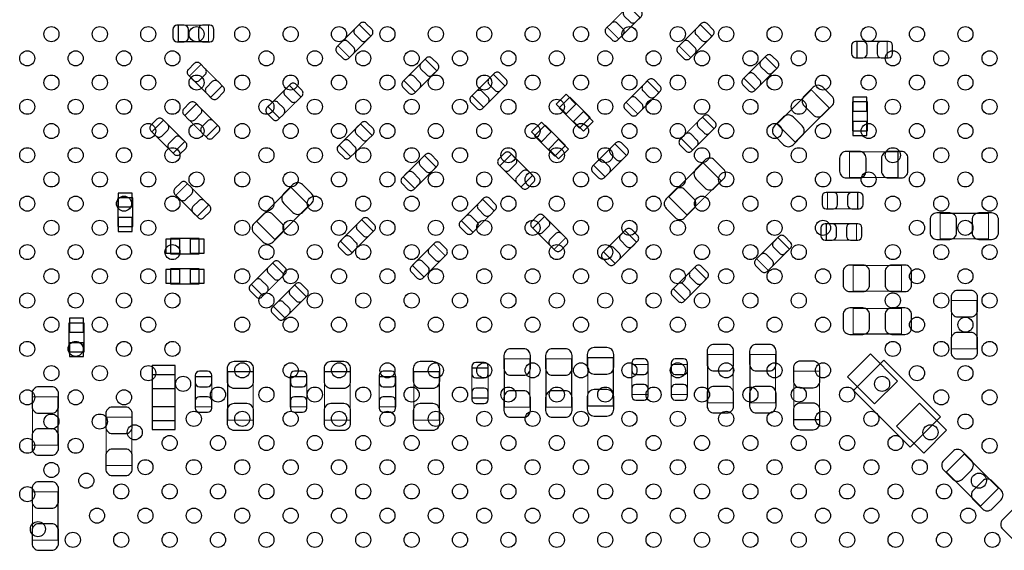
# Model space of a CAD drawing. Extents: x -23 to 100, y -8 to 64.
# Tile 8 of 15: x 26 to 47, y 11 to 23. Entities that reach past the tile are written whole.
import ezdxf

# ---------------------------------------------------------------- set-up
doc = ezdxf.new("R2010")
doc.units = 0
for name, color, linetype in [('PG_ASSEMBLY_BOTTOM', 43, 'CONTINUOUS'), ('PIN_BOTTOM', 211, 'CONTINUOUS'), ('PIN_TOP', 173, 'CONTINUOUS')]:
    doc.layers.add(name, color=color, linetype=linetype)

msp = doc.modelspace()

# ---------------------------------------------------------------- linework, layer by layer
at = {"layer": 'PG_ASSEMBLY_BOTTOM', "const_width": 0.024892}
for points in [[(38.680898, 22.616414), (38.93566, 22.361652), (39.402258, 22.82825), (39.147496, 23.083012), (38.680898, 22.616414)], [(29.942282, 22.301962), (29.942282, 22.662134), (29.28239, 22.662134), (29.28239, 22.301962), (29.942282, 22.301962)], [(32.779462, 22.213316), (33.034224, 21.958554), (33.500822, 22.425152), (33.24606, 22.679914), (32.779462, 22.213316)], [(40.97782, 22.421342), (40.723058, 22.676104), (40.25646, 22.209506), (40.511222, 21.954744), (40.97782, 22.421342)], [(44.15663, 22.308566), (44.15663, 21.948394), (44.816522, 21.948394), (44.816522, 22.308566), (44.15663, 22.308566)], [(29.99105, 21.080984), (30.245812, 21.335746), (29.779214, 21.802344), (29.524452, 21.547582), (29.99105, 21.080984)], [(34.946082, 21.665184), (34.69132, 21.919946), (34.224722, 21.453348), (34.479484, 21.198586), (34.946082, 21.665184)], [(42.39768, 21.715984), (42.142918, 21.970746), (41.67632, 21.504148), (41.931082, 21.249386), (42.39768, 21.715984)], [(36.44138, 21.331174), (36.186618, 21.585936), (35.72002, 21.119338), (35.974782, 20.864576), (36.44138, 21.331174)], [(31.246318, 20.879308), (31.50108, 20.624546), (31.967678, 21.091144), (31.712916, 21.345906), (31.246318, 20.879308)], [(39.094664, 20.975828), (39.349426, 20.721066), (39.816024, 21.187664), (39.561262, 21.442426), (39.094664, 20.975828)], [(42.40403, 20.498562), (42.799762, 20.10283), (43.54957, 20.852638), (43.153838, 21.24837), (42.40403, 20.498562)], [(29.88945, 20.217384), (30.144212, 20.472146), (29.677614, 20.938744), (29.422852, 20.683982), (29.88945, 20.217384)], [(28.957778, 20.581112), (28.703016, 20.32635), (29.169614, 19.859752), (29.424376, 20.114514), (28.957778, 20.581112)], [(33.528762, 20.249642), (33.274, 20.504404), (32.807402, 20.037806), (33.062164, 19.783044), (33.528762, 20.249642)], [(41.022778, 20.395692), (40.768016, 20.650454), (40.301418, 20.183856), (40.55618, 19.929094), (41.022778, 20.395692)], [(38.382194, 19.59737), (38.636956, 19.342608), (39.103554, 19.809206), (38.848792, 20.063968), (38.382194, 19.59737)], [(43.993562, 19.888708), (43.993562, 19.328892), (45.053758, 19.328892), (45.053758, 19.888708), (43.993562, 19.888708)], [(34.20872, 19.3421), (34.463482, 19.087338), (34.93008, 19.553936), (34.675318, 19.808698), (34.20872, 19.3421)], [(36.581334, 19.838924), (36.326572, 19.584162), (36.79317, 19.117564), (37.047932, 19.372326), (36.581334, 19.838924)], [(41.176702, 19.256502), (40.78097, 19.652234), (40.031162, 18.902426), (40.426894, 18.506694), (41.176702, 19.256502)], [(29.694886, 18.470626), (29.949648, 18.725388), (29.48305, 19.191986), (29.228288, 18.937224), (29.694886, 18.470626)], [(30.99943, 18.364962), (31.395162, 17.96923), (32.14497, 18.719038), (31.749238, 19.11477), (30.99943, 18.364962)], [(43.510454, 19.001486), (43.510454, 18.641314), (44.170346, 18.641314), (44.170346, 19.001486), (43.510454, 19.001486)], [(35.48507, 18.384266), (35.739832, 18.129504), (36.20643, 18.596102), (35.951668, 18.850864), (35.48507, 18.384266)], [(33.554924, 18.146776), (33.300162, 18.401538), (32.833564, 17.93494), (33.088326, 17.680178), (33.554924, 18.146776)], [(37.305488, 18.473674), (37.050726, 18.218912), (37.517324, 17.752314), (37.772086, 18.007076), (37.305488, 18.473674)], [(45.977302, 18.542508), (45.977302, 17.982692), (47.037498, 17.982692), (47.037498, 18.542508), (45.977302, 18.542508)], [(39.32428, 17.911318), (39.069518, 18.16608), (38.60292, 17.699482), (38.857682, 17.44472), (39.32428, 17.911318)], [(43.485054, 18.315686), (43.485054, 17.955514), (44.144946, 17.955514), (44.144946, 18.315686), (43.485054, 18.315686)], [(42.67708, 17.758918), (42.422318, 18.01368), (41.95572, 17.547082), (42.210482, 17.29232), (42.67708, 17.758918)], [(34.410142, 17.401794), (34.664904, 17.147032), (35.131502, 17.61363), (34.87674, 17.868392), (34.410142, 17.401794)], [(30.88132, 16.988282), (31.136082, 16.73352), (31.60268, 17.200118), (31.347918, 17.45488), (30.88132, 16.988282)], [(40.85336, 17.10563), (40.598598, 17.360392), (40.132, 16.893794), (40.386762, 16.639032), (40.85336, 17.10563)], [(44.072302, 17.399508), (44.072302, 16.839692), (45.132498, 16.839692), (45.132498, 17.399508), (44.072302, 17.399508)], [(31.36392, 16.505682), (31.618682, 16.25092), (32.08528, 16.717518), (31.830518, 16.97228), (31.36392, 16.505682)], [(46.787308, 16.633698), (46.227492, 16.633698), (46.227492, 15.573502), (46.787308, 15.573502), (46.787308, 16.633698)], [(44.072302, 16.459708), (44.072302, 15.899892), (45.132498, 15.899892), (45.132498, 16.459708), (44.072302, 16.459708)], [(36.986718, 15.35684), (36.426902, 15.35684), (36.426902, 14.296644), (36.986718, 14.296644), (36.986718, 15.35684)], [(37.901118, 15.35684), (37.341302, 15.35684), (37.341302, 14.296644), (37.901118, 14.296644), (37.901118, 15.35684)], [(38.815518, 15.38224), (38.255702, 15.38224), (38.255702, 14.322044), (38.815518, 14.322044), (38.815518, 15.38224)], [(41.442132, 15.452598), (40.882316, 15.452598), (40.882316, 14.392402), (41.442132, 14.392402), (41.442132, 15.452598)], [(42.371518, 15.452598), (41.811702, 15.452598), (41.811702, 14.392402), (42.371518, 14.392402), (42.371518, 15.452598)], [(36.074096, 15.156688), (35.713924, 15.156688), (35.713924, 14.496796), (36.074096, 14.496796), (36.074096, 15.156688)], [(39.579296, 15.232888), (39.219124, 15.232888), (39.219124, 14.572996), (39.579296, 14.572996), (39.579296, 15.232888)], [(40.442896, 15.232888), (40.082724, 15.232888), (40.082724, 14.572996), (40.442896, 14.572996), (40.442896, 15.232888)], [(30.014418, 14.964918), (29.654246, 14.964918), (29.654246, 14.305026), (30.014418, 14.305026), (30.014418, 14.964918)], [(30.922468, 15.074392), (30.362652, 15.074392), (30.362652, 14.014196), (30.922468, 14.014196), (30.922468, 15.074392)], [(32.097218, 14.964918), (31.737046, 14.964918), (31.737046, 14.305026), (32.097218, 14.305026), (32.097218, 14.964918)], [(33.04667, 15.074392), (32.486854, 15.074392), (32.486854, 14.014196), (33.04667, 14.014196), (33.04667, 15.074392)], [(34.044636, 14.964918), (33.684464, 14.964918), (33.684464, 14.305026), (34.044636, 14.305026), (34.044636, 14.964918)], [(35.001962, 15.074392), (34.442146, 15.074392), (34.442146, 14.014196), (35.001962, 14.014196), (35.001962, 15.074392)], [(43.332908, 15.084298), (42.773092, 15.084298), (42.773092, 14.024102), (43.332908, 14.024102), (43.332908, 15.084298)], [(26.085292, 13.465302), (26.645108, 13.465302), (26.645108, 14.525498), (26.085292, 14.525498), (26.085292, 13.465302)], [(28.261818, 14.078204), (27.702002, 14.078204), (27.702002, 13.018008), (28.261818, 13.018008), (28.261818, 14.078204)], [(46.508162, 13.27277), (46.11243, 12.877038), (46.862238, 12.12723), (47.25797, 12.522962), (46.508162, 13.27277)], [(26.645108, 12.442698), (26.085292, 12.442698), (26.085292, 11.382502), (26.645108, 11.382502), (26.645108, 12.442698)]]:
    msp.add_lwpolyline(points, dxfattribs=at)
at = {"layer": 'PG_ASSEMBLY_BOTTOM'}
for points in [[(37.630354, 20.851876), (38.075616, 20.406614), (38.309042, 20.64004), (37.86378, 21.085302), (37.630354, 20.851876)], [(44.384722, 20.352766), (44.384722, 20.982686), (44.054522, 20.982686), (44.054522, 20.352766), (44.384722, 20.352766)], [(37.088572, 20.243546), (37.533834, 19.798284), (37.76726, 20.03171), (37.321998, 20.476972), (37.088572, 20.243546)], [(28.2829, 18.25244), (28.2829, 18.88236), (27.9527, 18.88236), (27.9527, 18.25244), (28.2829, 18.25244)], [(29.111702, 17.65808), (29.741622, 17.65808), (29.741622, 17.98828), (29.111702, 17.98828), (29.111702, 17.65808)], [(29.11221, 16.99768), (29.74213, 16.99768), (29.74213, 17.32788), (29.11221, 17.32788), (29.11221, 16.99768)], [(27.2161, 15.50924), (27.2161, 16.13916), (26.8859, 16.13916), (26.8859, 15.50924), (27.2161, 15.50924)], [(45.321474, 13.424408), (44.082208, 14.663674), (44.746926, 15.328392), (45.986192, 14.089126), (45.321474, 13.424408)], [(29.209492, 14.006068), (29.209492, 15.00632), (28.70962, 15.00632), (28.70962, 14.006068), (29.209492, 14.006068)]]:
    msp.add_lwpolyline(points, dxfattribs=at)
at = {"layer": 'PIN_BOTTOM'}
for points in [[(39.168578, 23.104094), (39.055548, 22.991064, 0.414276), (39.055802, 22.863556), (39.182802, 22.736556, 0.414276), (39.31031, 22.736302), (39.42334, 22.849332, 0.414276), (39.423086, 22.97684), (39.296086, 23.10384, 0.414276)], [(29.252418, 22.301962), (29.412438, 22.301962, 0.413587), (29.502354, 22.392132), (29.502354, 22.571964, 0.413587), (29.412438, 22.662134), (29.252418, 22.662134, 0.413587), (29.162502, 22.571964), (29.162502, 22.392132, 0.413587)], [(29.972254, 22.662134), (29.812234, 22.662134, 0.413587), (29.722318, 22.571964), (29.722318, 22.392132, 0.413587), (29.812234, 22.301962), (29.972254, 22.301962, 0.413587), (30.06217, 22.392132), (30.06217, 22.571964, 0.413587)], [(33.267142, 22.700996), (33.154112, 22.587966, 0.414276), (33.154366, 22.460458), (33.281366, 22.333458, 0.414276), (33.408874, 22.333204), (33.521904, 22.446234, 0.414276), (33.52165, 22.573742), (33.39465, 22.700742, 0.414276)], [(38.914578, 22.34057), (39.027608, 22.4536, 0.414276), (39.027354, 22.581108), (38.900354, 22.708108, 0.414276), (38.772846, 22.708362), (38.659816, 22.595332, 0.414276), (38.66007, 22.467824), (38.78707, 22.340824, 0.414276)], [(40.74414, 22.697186), (40.63111, 22.584156, 0.414276), (40.631364, 22.456648), (40.758364, 22.329648, 0.414276), (40.885872, 22.329394), (40.998902, 22.442424, 0.414276), (40.998648, 22.569932), (40.871648, 22.696932, 0.414276)], [(33.013142, 21.937472), (33.126172, 22.050502, 0.414276), (33.125918, 22.17801), (32.998918, 22.30501, 0.414276), (32.87141, 22.305264), (32.75838, 22.192234, 0.414276), (32.758634, 22.064726), (32.885634, 21.937726, 0.414276)], [(40.49014, 21.933662), (40.60317, 22.046692, 0.414276), (40.602916, 22.1742), (40.475916, 22.3012, 0.414276), (40.348408, 22.301454), (40.235378, 22.188424, 0.414276), (40.235632, 22.060916), (40.362632, 21.933916, 0.414276)], [(44.126658, 21.948394), (44.286678, 21.948394, 0.413587), (44.376594, 22.038564), (44.376594, 22.218396, 0.413587), (44.286678, 22.308566), (44.126658, 22.308566, 0.413587), (44.036742, 22.218396), (44.036742, 22.038564, 0.413587)], [(44.846494, 22.308566), (44.686474, 22.308566, 0.413587), (44.596558, 22.218396), (44.596558, 22.038564, 0.413587), (44.686474, 21.948394), (44.846494, 21.948394, 0.413587), (44.93641, 22.038564), (44.93641, 22.218396, 0.413587)], [(42.164, 21.991828), (42.05097, 21.878798, 0.414276), (42.051224, 21.75129), (42.178224, 21.62429, 0.414276), (42.305732, 21.624036), (42.418762, 21.737066, 0.414276), (42.418508, 21.864574), (42.291508, 21.991574, 0.414276)], [(29.50337, 21.568664), (29.6164, 21.455634, 0.414276), (29.743908, 21.455888), (29.870908, 21.582888, 0.414276), (29.871162, 21.710396), (29.758132, 21.823426, 0.414276), (29.630624, 21.823172), (29.503624, 21.696172, 0.414276)], [(34.712402, 21.941028), (34.599372, 21.827998, 0.414276), (34.599626, 21.70049), (34.726626, 21.57349, 0.414276), (34.854134, 21.573236), (34.967164, 21.686266, 0.414276), (34.96691, 21.813774), (34.83991, 21.940774, 0.414276)], [(36.2077, 21.607018), (36.09467, 21.493988, 0.414276), (36.094924, 21.36648), (36.221924, 21.23948, 0.414276), (36.349432, 21.239226), (36.462462, 21.352256, 0.414276), (36.462208, 21.479764), (36.335208, 21.606764, 0.414276)], [(41.91, 21.228304), (42.02303, 21.341334, 0.414276), (42.022776, 21.468842), (41.895776, 21.595842, 0.414276), (41.768268, 21.596096), (41.655238, 21.483066, 0.414276), (41.655492, 21.355558), (41.782492, 21.228558, 0.414276)], [(30.266894, 21.314664), (30.153864, 21.427694, 0.414276), (30.026356, 21.42744), (29.899356, 21.30044, 0.414276), (29.899102, 21.172932), (30.012132, 21.059902, 0.414276), (30.13964, 21.060156), (30.26664, 21.187156, 0.414276)], [(31.733998, 21.366988), (31.620968, 21.253958, 0.414276), (31.621222, 21.12645), (31.748222, 20.99945, 0.414276), (31.87573, 20.999196), (31.98876, 21.112226, 0.414276), (31.988506, 21.239734), (31.861506, 21.366734, 0.414276)], [(34.458402, 21.177504), (34.571432, 21.290534, 0.414276), (34.571178, 21.418042), (34.444178, 21.545042, 0.414276), (34.31667, 21.545296), (34.20364, 21.432266, 0.414276), (34.203894, 21.304758), (34.330894, 21.177758, 0.414276)], [(39.582344, 21.463508), (39.469314, 21.350478, 0.414276), (39.469568, 21.22297), (39.596568, 21.09597, 0.414276), (39.724076, 21.095716), (39.837106, 21.208746, 0.414276), (39.836852, 21.336254), (39.709852, 21.463254, 0.414276)], [(35.9537, 20.843494), (36.06673, 20.956524, 0.414276), (36.066476, 21.084032), (35.939476, 21.211032, 0.414276), (35.811968, 21.211286), (35.698938, 21.098256, 0.414276), (35.699192, 20.970748), (35.826192, 20.843748, 0.414276)], [(43.196002, 21.305012), (42.998136, 21.107146, 0.415009), (42.998136, 20.894802), (43.196002, 20.696936, 0.415009), (43.408346, 20.696936), (43.606212, 20.894802, 0.415009), (43.606212, 21.107146), (43.408346, 21.305012, 0.415009)], [(29.40177, 20.705064), (29.5148, 20.592034, 0.414276), (29.642308, 20.592288), (29.769308, 20.719288, 0.414276), (29.769562, 20.846796), (29.656532, 20.959826, 0.414276), (29.529024, 20.959572), (29.402024, 20.832572, 0.414276)], [(31.479998, 20.603464), (31.593028, 20.716494, 0.414276), (31.592774, 20.844002), (31.465774, 20.971002, 0.414276), (31.338266, 20.971256), (31.225236, 20.858226, 0.414276), (31.22549, 20.730718), (31.35249, 20.603718, 0.414276)], [(39.328344, 20.699984), (39.441374, 20.813014, 0.414276), (39.44112, 20.940522), (39.31412, 21.067522, 0.414276), (39.186612, 21.067776), (39.073582, 20.954746, 0.414276), (39.073836, 20.827238), (39.200836, 20.700238, 0.414276)], [(28.681934, 20.347432), (28.794964, 20.234402, 0.414276), (28.922472, 20.234656), (29.049472, 20.361656, 0.414276), (29.049726, 20.489164), (28.936696, 20.602194, 0.414276), (28.809188, 20.60194), (28.682188, 20.47494, 0.414276)], [(30.165294, 20.451064), (30.052264, 20.564094, 0.414276), (29.924756, 20.56384), (29.797756, 20.43684, 0.414276), (29.797502, 20.309332), (29.910532, 20.196302, 0.414276), (30.03804, 20.196556), (30.16504, 20.323556, 0.414276)], [(33.295082, 20.525486), (33.182052, 20.412456, 0.414276), (33.182306, 20.284948), (33.309306, 20.157948, 0.414276), (33.436814, 20.157694), (33.549844, 20.270724, 0.414276), (33.54959, 20.398232), (33.42259, 20.525232, 0.414276)], [(40.789098, 20.671536), (40.676068, 20.558506, 0.414276), (40.676322, 20.430998), (40.803322, 20.303998, 0.414276), (40.93083, 20.303744), (41.04386, 20.416774, 0.414276), (41.043606, 20.544282), (40.916606, 20.671282, 0.414276)], [(42.757598, 20.046188), (42.955464, 20.244054, 0.415009), (42.955464, 20.456398), (42.757598, 20.654264, 0.415009), (42.545254, 20.654264), (42.347388, 20.456398, 0.415009), (42.347388, 20.244054), (42.545254, 20.046188, 0.415009)], [(40.535098, 19.908012), (40.648128, 20.021042, 0.414276), (40.647874, 20.14855), (40.520874, 20.27555, 0.414276), (40.393366, 20.275804), (40.280336, 20.162774, 0.414276), (40.28059, 20.035266), (40.40759, 19.908266, 0.414276)], [(29.445458, 20.093432), (29.332428, 20.206462, 0.414276), (29.20492, 20.206208), (29.07792, 20.079208, 0.414276), (29.077666, 19.9517), (29.190696, 19.83867, 0.414276), (29.318204, 19.838924), (29.445204, 19.965924, 0.414276)], [(33.041082, 19.761962), (33.154112, 19.874992, 0.414276), (33.153858, 20.0025), (33.026858, 20.1295, 0.414276), (32.89935, 20.129754), (32.78632, 20.016724, 0.414276), (32.786574, 19.889216), (32.913574, 19.762216, 0.414276)], [(38.869874, 20.08505), (38.756844, 19.97202, 0.414276), (38.757098, 19.844512), (38.884098, 19.717512, 0.414276), (39.011606, 19.717258), (39.124636, 19.830288, 0.414276), (39.124382, 19.957796), (38.997382, 20.084796, 0.414276)], [(34.6964, 19.82978), (34.58337, 19.71675, 0.414276), (34.583624, 19.589242), (34.710624, 19.462242, 0.414276), (34.838132, 19.461988), (34.951162, 19.575018, 0.414276), (34.950908, 19.702526), (34.823908, 19.829526, 0.414276)], [(36.30549, 19.605244), (36.41852, 19.492214, 0.414276), (36.546028, 19.492468), (36.673028, 19.619468, 0.414276), (36.673282, 19.746976), (36.560252, 19.860006, 0.414276), (36.432744, 19.859752), (36.305744, 19.732752, 0.414276)], [(43.923712, 19.318732), (44.20362, 19.318732, 0.414846), (44.353734, 19.468846), (44.353734, 19.748754, 0.414846), (44.20362, 19.898868), (43.923712, 19.898868, 0.414846), (43.773598, 19.748754), (43.773598, 19.468846, 0.414846)], [(45.123608, 19.898868), (44.8437, 19.898868, 0.414846), (44.693586, 19.748754), (44.693586, 19.468846, 0.414846), (44.8437, 19.318732), (45.123608, 19.318732, 0.414846), (45.273722, 19.468846), (45.273722, 19.748754, 0.414846)], [(38.615874, 19.321526), (38.728904, 19.434556, 0.414276), (38.72865, 19.562064), (38.60165, 19.689064, 0.414276), (38.474142, 19.689318), (38.361112, 19.576288, 0.414276), (38.361366, 19.44878), (38.488366, 19.32178, 0.414276)], [(40.823134, 19.708876), (40.625268, 19.51101, 0.415009), (40.625268, 19.298666), (40.823134, 19.1008, 0.415009), (41.035478, 19.1008), (41.233344, 19.298666, 0.415009), (41.233344, 19.51101), (41.035478, 19.708876, 0.415009)], [(34.4424, 19.066256), (34.55543, 19.179286, 0.414276), (34.555176, 19.306794), (34.428176, 19.433794, 0.414276), (34.300668, 19.434048), (34.187638, 19.321018, 0.414276), (34.187892, 19.19351), (34.314892, 19.06651, 0.414276)], [(37.069014, 19.351244), (36.955984, 19.464274, 0.414276), (36.828476, 19.46402), (36.701476, 19.33702, 0.414276), (36.701222, 19.209512), (36.814252, 19.096482, 0.414276), (36.94176, 19.096736), (37.06876, 19.223736, 0.414276)], [(29.207206, 18.958306), (29.320236, 18.845276, 0.414276), (29.447744, 18.84553), (29.574744, 18.97253, 0.414276), (29.574998, 19.100038), (29.461968, 19.213068, 0.414276), (29.33446, 19.212814), (29.20746, 19.085814, 0.414276)], [(31.791402, 19.171412), (31.593536, 18.973546, 0.415009), (31.593536, 18.761202), (31.791402, 18.563336, 0.415009), (32.003746, 18.563336), (32.201612, 18.761202, 0.415009), (32.201612, 18.973546), (32.003746, 19.171412, 0.415009)], [(40.38473, 18.450052), (40.582596, 18.647918, 0.415009), (40.582596, 18.860262), (40.38473, 19.058128, 0.415009), (40.172386, 19.058128), (39.97452, 18.860262, 0.415009), (39.97452, 18.647918), (40.172386, 18.450052, 0.415009)], [(43.480482, 18.641314), (43.640502, 18.641314, 0.413587), (43.730418, 18.731484), (43.730418, 18.911316, 0.413587), (43.640502, 19.001486), (43.480482, 19.001486, 0.413587), (43.390566, 18.911316), (43.390566, 18.731484, 0.413587)], [(44.200318, 19.001486), (44.040298, 19.001486, 0.413587), (43.950382, 18.911316), (43.950382, 18.731484, 0.413587), (44.040298, 18.641314), (44.200318, 18.641314, 0.413587), (44.290234, 18.731484), (44.290234, 18.911316, 0.413587)], [(29.97073, 18.704306), (29.8577, 18.817336, 0.414276), (29.730192, 18.817082), (29.603192, 18.690082, 0.414276), (29.602938, 18.562574), (29.715968, 18.449544, 0.414276), (29.843476, 18.449798), (29.970476, 18.576798, 0.414276)], [(35.97275, 18.871946), (35.85972, 18.758916, 0.414276), (35.859974, 18.631408), (35.986974, 18.504408, 0.414276), (36.114482, 18.504154), (36.227512, 18.617184, 0.414276), (36.227258, 18.744692), (36.100258, 18.871692, 0.414276)], [(31.352998, 17.912588), (31.550864, 18.110454, 0.415009), (31.550864, 18.322798), (31.352998, 18.520664, 0.415009), (31.140654, 18.520664), (30.942788, 18.322798, 0.415009), (30.942788, 18.110454), (31.140654, 17.912588, 0.415009)], [(33.321244, 18.42262), (33.208214, 18.30959, 0.414276), (33.208468, 18.182082), (33.335468, 18.055082, 0.414276), (33.462976, 18.054828), (33.576006, 18.167858, 0.414276), (33.575752, 18.295366), (33.448752, 18.422366, 0.414276)], [(35.71875, 18.108422), (35.83178, 18.221452, 0.414276), (35.831526, 18.34896), (35.704526, 18.47596, 0.414276), (35.577018, 18.476214), (35.463988, 18.363184, 0.414276), (35.464242, 18.235676), (35.591242, 18.108676, 0.414276)], [(37.029644, 18.239994), (37.142674, 18.126964, 0.414276), (37.270182, 18.127218), (37.397182, 18.254218, 0.414276), (37.397436, 18.381726), (37.284406, 18.494756, 0.414276), (37.156898, 18.494502), (37.029898, 18.367502, 0.414276)], [(45.907452, 17.972532), (46.18736, 17.972532, 0.414846), (46.337474, 18.122646), (46.337474, 18.402554, 0.414846), (46.18736, 18.552668), (45.907452, 18.552668, 0.414846), (45.757338, 18.402554), (45.757338, 18.122646, 0.414846)], [(47.107348, 18.552668), (46.82744, 18.552668, 0.414846), (46.677326, 18.402554), (46.677326, 18.122646, 0.414846), (46.82744, 17.972532), (47.107348, 17.972532, 0.414846), (47.257462, 18.122646), (47.257462, 18.402554, 0.414846)], [(39.0906, 18.187162), (38.97757, 18.074132, 0.414276), (38.977824, 17.946624), (39.104824, 17.819624, 0.414276), (39.232332, 17.81937), (39.345362, 17.9324, 0.414276), (39.345108, 18.059908), (39.218108, 18.186908, 0.414276)], [(43.455082, 17.955514), (43.615102, 17.955514, 0.413587), (43.705018, 18.045684), (43.705018, 18.225516, 0.413587), (43.615102, 18.315686), (43.455082, 18.315686, 0.413587), (43.365166, 18.225516), (43.365166, 18.045684, 0.413587)], [(44.174918, 18.315686), (44.014898, 18.315686, 0.413587), (43.924982, 18.225516), (43.924982, 18.045684, 0.413587), (44.014898, 17.955514), (44.174918, 17.955514, 0.413587), (44.264834, 18.045684), (44.264834, 18.225516, 0.413587)], [(33.067244, 17.659096), (33.180274, 17.772126, 0.414276), (33.18002, 17.899634), (33.05302, 18.026634, 0.414276), (32.925512, 18.026888), (32.812482, 17.913858, 0.414276), (32.812736, 17.78635), (32.939736, 17.65935, 0.414276)], [(34.897822, 17.889474), (34.784792, 17.776444, 0.414276), (34.785046, 17.648936), (34.912046, 17.521936, 0.414276), (35.039554, 17.521682), (35.152584, 17.634712, 0.414276), (35.15233, 17.76222), (35.02533, 17.88922, 0.414276)], [(37.793168, 17.985994), (37.680138, 18.099024, 0.414276), (37.55263, 18.09877), (37.42563, 17.97177, 0.414276), (37.425376, 17.844262), (37.538406, 17.731232, 0.414276), (37.665914, 17.731486), (37.792914, 17.858486, 0.414276)], [(42.4434, 18.034762), (42.33037, 17.921732, 0.414276), (42.330624, 17.794224), (42.457624, 17.667224, 0.414276), (42.585132, 17.66697), (42.698162, 17.78, 0.414276), (42.697908, 17.907508), (42.570908, 18.034508, 0.414276)], [(38.8366, 17.423638), (38.94963, 17.536668, 0.414276), (38.949376, 17.664176), (38.822376, 17.791176, 0.414276), (38.694868, 17.79143), (38.581838, 17.6784, 0.414276), (38.582092, 17.550892), (38.709092, 17.423892, 0.414276)], [(31.369, 17.475962), (31.25597, 17.362932, 0.414276), (31.256224, 17.235424), (31.383224, 17.108424, 0.414276), (31.510732, 17.10817), (31.623762, 17.2212, 0.414276), (31.623508, 17.348708), (31.496508, 17.475708, 0.414276)], [(34.643822, 17.12595), (34.756852, 17.23898, 0.414276), (34.756598, 17.366488), (34.629598, 17.493488, 0.414276), (34.50209, 17.493742), (34.38906, 17.380712, 0.414276), (34.389314, 17.253204), (34.516314, 17.126204, 0.414276)], [(42.1894, 17.271238), (42.30243, 17.384268, 0.414276), (42.302176, 17.511776), (42.175176, 17.638776, 0.414276), (42.047668, 17.63903), (41.934638, 17.526, 0.414276), (41.934892, 17.398492), (42.061892, 17.271492, 0.414276)], [(40.61968, 17.381474), (40.50665, 17.268444, 0.414276), (40.506904, 17.140936), (40.633904, 17.013936, 0.414276), (40.761412, 17.013682), (40.874442, 17.126712, 0.414276), (40.874188, 17.25422), (40.747188, 17.38122, 0.414276)], [(44.002452, 16.829532), (44.28236, 16.829532, 0.414846), (44.432474, 16.979646), (44.432474, 17.259554, 0.414846), (44.28236, 17.409668), (44.002452, 17.409668, 0.414846), (43.852338, 17.259554), (43.852338, 16.979646, 0.414846)], [(45.202348, 17.409668), (44.92244, 17.409668, 0.414846), (44.772326, 17.259554), (44.772326, 16.979646, 0.414846), (44.92244, 16.829532), (45.202348, 16.829532, 0.414846), (45.352462, 16.979646), (45.352462, 17.259554, 0.414846)], [(31.115, 16.712438), (31.22803, 16.825468, 0.414276), (31.227776, 16.952976), (31.100776, 17.079976, 0.414276), (30.973268, 17.08023), (30.860238, 16.9672, 0.414276), (30.860492, 16.839692), (30.987492, 16.712692, 0.414276)], [(31.8516, 16.993362), (31.73857, 16.880332, 0.414276), (31.738824, 16.752824), (31.865824, 16.625824, 0.414276), (31.993332, 16.62557), (32.106362, 16.7386, 0.414276), (32.106108, 16.866108), (31.979108, 16.993108, 0.414276)], [(40.36568, 16.61795), (40.47871, 16.73098, 0.414276), (40.478456, 16.858488), (40.351456, 16.985488, 0.414276), (40.223948, 16.985742), (40.110918, 16.872712, 0.414276), (40.111172, 16.745204), (40.238172, 16.618204, 0.414276)], [(46.217332, 16.703548), (46.217332, 16.42364, 0.414846), (46.367446, 16.273526), (46.647354, 16.273526, 0.414846), (46.797468, 16.42364), (46.797468, 16.703548, 0.414846), (46.647354, 16.853662), (46.367446, 16.853662, 0.414846)], [(31.5976, 16.229838), (31.71063, 16.342868, 0.414276), (31.710376, 16.470376), (31.583376, 16.597376, 0.414276), (31.455868, 16.59763), (31.342838, 16.4846, 0.414276), (31.343092, 16.357092), (31.470092, 16.230092, 0.414276)], [(44.002452, 15.889732), (44.28236, 15.889732, 0.414846), (44.432474, 16.039846), (44.432474, 16.319754, 0.414846), (44.28236, 16.469868), (44.002452, 16.469868, 0.414846), (43.852338, 16.319754), (43.852338, 16.039846, 0.414846)], [(45.202348, 16.469868), (44.92244, 16.469868, 0.414846), (44.772326, 16.319754), (44.772326, 16.039846, 0.414846), (44.92244, 15.889732), (45.202348, 15.889732, 0.414846), (45.352462, 16.039846), (45.352462, 16.319754, 0.414846)], [(46.797468, 15.503652), (46.797468, 15.78356, 0.414846), (46.647354, 15.933674), (46.367446, 15.933674, 0.414846), (46.217332, 15.78356), (46.217332, 15.503652, 0.414846), (46.367446, 15.353538), (46.647354, 15.353538, 0.414846)], [(36.416742, 15.42669), (36.416742, 15.146782, 0.414846), (36.566856, 14.996668), (36.846764, 14.996668, 0.414846), (36.996878, 15.146782), (36.996878, 15.42669, 0.414846), (36.846764, 15.576804), (36.566856, 15.576804, 0.414846)], [(37.331142, 15.42669), (37.331142, 15.146782, 0.414846), (37.481256, 14.996668), (37.761164, 14.996668, 0.414846), (37.911278, 15.146782), (37.911278, 15.42669, 0.414846), (37.761164, 15.576804), (37.481256, 15.576804, 0.414846)], [(38.245542, 15.45209), (38.245542, 15.172182, 0.414846), (38.395656, 15.022068), (38.675564, 15.022068, 0.414846), (38.825678, 15.172182), (38.825678, 15.45209, 0.414846), (38.675564, 15.602204), (38.395656, 15.602204, 0.414846)], [(40.872156, 15.522448), (40.872156, 15.24254, 0.414846), (41.02227, 15.092426), (41.302178, 15.092426, 0.414846), (41.452292, 15.24254), (41.452292, 15.522448, 0.414846), (41.302178, 15.672562), (41.02227, 15.672562, 0.414846)], [(41.801542, 15.522448), (41.801542, 15.24254, 0.414846), (41.951656, 15.092426), (42.231564, 15.092426, 0.414846), (42.381678, 15.24254), (42.381678, 15.522448, 0.414846), (42.231564, 15.672562), (41.951656, 15.672562, 0.414846)], [(39.219124, 15.26286), (39.219124, 15.10284, 0.413587), (39.309294, 15.012924), (39.489126, 15.012924, 0.413587), (39.579296, 15.10284), (39.579296, 15.26286, 0.413587), (39.489126, 15.352776), (39.309294, 15.352776, 0.413587)], [(40.082724, 15.26286), (40.082724, 15.10284, 0.413587), (40.172894, 15.012924), (40.352726, 15.012924, 0.413587), (40.442896, 15.10284), (40.442896, 15.26286, 0.413587), (40.352726, 15.352776), (40.172894, 15.352776, 0.413587)], [(30.352492, 15.144242), (30.352492, 14.864334, 0.414846), (30.502606, 14.71422), (30.782514, 14.71422, 0.414846), (30.932628, 14.864334), (30.932628, 15.144242, 0.414846), (30.782514, 15.294356), (30.502606, 15.294356, 0.414846)], [(32.476694, 15.144242), (32.476694, 14.864334, 0.414846), (32.626808, 14.71422), (32.906716, 14.71422, 0.414846), (33.05683, 14.864334), (33.05683, 15.144242, 0.414846), (32.906716, 15.294356), (32.626808, 15.294356, 0.414846)], [(34.431986, 15.144242), (34.431986, 14.864334, 0.414846), (34.5821, 14.71422), (34.862008, 14.71422, 0.414846), (35.012122, 14.864334), (35.012122, 15.144242, 0.414846), (34.862008, 15.294356), (34.5821, 15.294356, 0.414846)], [(35.713924, 15.18666), (35.713924, 15.02664, 0.413587), (35.804094, 14.936724), (35.983926, 14.936724, 0.413587), (36.074096, 15.02664), (36.074096, 15.18666, 0.413587), (35.983926, 15.276576), (35.804094, 15.276576, 0.413587)], [(42.762932, 15.154148), (42.762932, 14.87424, 0.414846), (42.913046, 14.724126), (43.192954, 14.724126, 0.414846), (43.343068, 14.87424), (43.343068, 15.154148, 0.414846), (43.192954, 15.304262), (42.913046, 15.304262, 0.414846)], [(29.654246, 14.99489), (29.654246, 14.83487, 0.413587), (29.744416, 14.744954), (29.924248, 14.744954, 0.413587), (30.014418, 14.83487), (30.014418, 14.99489, 0.413587), (29.924248, 15.084806), (29.744416, 15.084806, 0.413587)], [(31.737046, 14.99489), (31.737046, 14.83487, 0.413587), (31.827216, 14.744954), (32.007048, 14.744954, 0.413587), (32.097218, 14.83487), (32.097218, 14.99489, 0.413587), (32.007048, 15.084806), (31.827216, 15.084806, 0.413587)], [(33.684464, 14.99489), (33.684464, 14.83487, 0.413587), (33.774634, 14.744954), (33.954466, 14.744954, 0.413587), (34.044636, 14.83487), (34.044636, 14.99489, 0.413587), (33.954466, 15.084806), (33.774634, 15.084806, 0.413587)], [(26.075132, 14.595348), (26.075132, 14.31544, 0.414846), (26.225246, 14.165326), (26.505154, 14.165326, 0.414846), (26.655268, 14.31544), (26.655268, 14.595348, 0.414846), (26.505154, 14.745462), (26.225246, 14.745462, 0.414846)], [(36.074096, 14.466824), (36.074096, 14.626844, 0.413587), (35.983926, 14.71676), (35.804094, 14.71676, 0.413587), (35.713924, 14.626844), (35.713924, 14.466824, 0.413587), (35.804094, 14.376908), (35.983926, 14.376908, 0.413587)], [(38.825678, 14.252194), (38.825678, 14.532102, 0.414846), (38.675564, 14.682216), (38.395656, 14.682216, 0.414846), (38.245542, 14.532102), (38.245542, 14.252194, 0.414846), (38.395656, 14.10208), (38.675564, 14.10208, 0.414846)], [(39.579296, 14.543024), (39.579296, 14.703044, 0.413587), (39.489126, 14.79296), (39.309294, 14.79296, 0.413587), (39.219124, 14.703044), (39.219124, 14.543024, 0.413587), (39.309294, 14.453108), (39.489126, 14.453108, 0.413587)], [(40.442896, 14.543024), (40.442896, 14.703044, 0.413587), (40.352726, 14.79296), (40.172894, 14.79296, 0.413587), (40.082724, 14.703044), (40.082724, 14.543024, 0.413587), (40.172894, 14.453108), (40.352726, 14.453108, 0.413587)], [(41.452292, 14.322552), (41.452292, 14.60246, 0.414846), (41.302178, 14.752574), (41.02227, 14.752574, 0.414846), (40.872156, 14.60246), (40.872156, 14.322552, 0.414846), (41.02227, 14.172438), (41.302178, 14.172438, 0.414846)], [(42.381678, 14.322552), (42.381678, 14.60246, 0.414846), (42.231564, 14.752574), (41.951656, 14.752574, 0.414846), (41.801542, 14.60246), (41.801542, 14.322552, 0.414846), (41.951656, 14.172438), (42.231564, 14.172438, 0.414846)], [(30.014418, 14.275054), (30.014418, 14.435074, 0.413587), (29.924248, 14.52499), (29.744416, 14.52499, 0.413587), (29.654246, 14.435074), (29.654246, 14.275054, 0.413587), (29.744416, 14.185138), (29.924248, 14.185138, 0.413587)], [(32.097218, 14.275054), (32.097218, 14.435074, 0.413587), (32.007048, 14.52499), (31.827216, 14.52499, 0.413587), (31.737046, 14.435074), (31.737046, 14.275054, 0.413587), (31.827216, 14.185138), (32.007048, 14.185138, 0.413587)], [(34.044636, 14.275054), (34.044636, 14.435074, 0.413587), (33.954466, 14.52499), (33.774634, 14.52499, 0.413587), (33.684464, 14.435074), (33.684464, 14.275054, 0.413587), (33.774634, 14.185138), (33.954466, 14.185138, 0.413587)], [(36.996878, 14.226794), (36.996878, 14.506702, 0.414846), (36.846764, 14.656816), (36.566856, 14.656816, 0.414846), (36.416742, 14.506702), (36.416742, 14.226794, 0.414846), (36.566856, 14.07668), (36.846764, 14.07668, 0.414846)], [(37.911278, 14.226794), (37.911278, 14.506702, 0.414846), (37.761164, 14.656816), (37.481256, 14.656816, 0.414846), (37.331142, 14.506702), (37.331142, 14.226794, 0.414846), (37.481256, 14.07668), (37.761164, 14.07668, 0.414846)], [(27.691842, 14.148054), (27.691842, 13.868146, 0.414846), (27.841956, 13.718032), (28.121864, 13.718032, 0.414846), (28.271978, 13.868146), (28.271978, 14.148054, 0.414846), (28.121864, 14.298168), (27.841956, 14.298168, 0.414846)], [(30.932628, 13.944346), (30.932628, 14.224254, 0.414846), (30.782514, 14.374368), (30.502606, 14.374368, 0.414846), (30.352492, 14.224254), (30.352492, 13.944346, 0.414846), (30.502606, 13.794232), (30.782514, 13.794232, 0.414846)], [(33.05683, 13.944346), (33.05683, 14.224254, 0.414846), (32.906716, 14.374368), (32.626808, 14.374368, 0.414846), (32.476694, 14.224254), (32.476694, 13.944346, 0.414846), (32.626808, 13.794232), (32.906716, 13.794232, 0.414846)], [(35.012122, 13.944346), (35.012122, 14.224254, 0.414846), (34.862008, 14.374368), (34.5821, 14.374368, 0.414846), (34.431986, 14.224254), (34.431986, 13.944346, 0.414846), (34.5821, 13.794232), (34.862008, 13.794232, 0.414846)], [(43.343068, 13.954252), (43.343068, 14.23416, 0.414846), (43.192954, 14.384274), (42.913046, 14.384274, 0.414846), (42.762932, 14.23416), (42.762932, 13.954252, 0.414846), (42.913046, 13.804138), (43.192954, 13.804138, 0.414846)], [(26.655268, 13.395452), (26.655268, 13.67536, 0.414846), (26.505154, 13.825474), (26.225246, 13.825474, 0.414846), (26.075132, 13.67536), (26.075132, 13.395452, 0.414846), (26.225246, 13.245338), (26.505154, 13.245338, 0.414846)], [(28.271978, 12.948158), (28.271978, 13.228066, 0.414846), (28.121864, 13.37818), (27.841956, 13.37818, 0.414846), (27.691842, 13.228066), (27.691842, 12.948158, 0.414846), (27.841956, 12.798044), (28.121864, 12.798044, 0.414846)], [(46.055788, 12.919202), (46.253654, 12.721336, 0.415009), (46.465998, 12.721336), (46.663864, 12.919202, 0.415009), (46.663864, 13.131546), (46.465998, 13.329412, 0.415009), (46.253654, 13.329412), (46.055788, 13.131546, 0.415009)], [(26.075132, 12.512548), (26.075132, 12.23264, 0.414846), (26.225246, 12.082526), (26.505154, 12.082526, 0.414846), (26.655268, 12.23264), (26.655268, 12.512548, 0.414846), (26.505154, 12.662662), (26.225246, 12.662662, 0.414846)], [(47.314612, 12.480798), (47.116746, 12.678664, 0.415009), (46.904402, 12.678664), (46.706536, 12.480798, 0.415009), (46.706536, 12.268454), (46.904402, 12.070588, 0.415009), (47.116746, 12.070588), (47.314612, 12.268454, 0.415009)], [(47.351188, 11.623802), (47.549054, 11.425936, 0.415009), (47.761398, 11.425936), (47.959264, 11.623802, 0.415009), (47.959264, 11.836146), (47.761398, 12.034012, 0.415009), (47.549054, 12.034012), (47.351188, 11.836146, 0.415009)], [(26.655268, 11.312652), (26.655268, 11.59256, 0.414846), (26.505154, 11.742674), (26.225246, 11.742674, 0.414846), (26.075132, 11.59256), (26.075132, 11.312652, 0.414846), (26.225246, 11.162538), (26.505154, 11.162538, 0.414846)]]:
    msp.add_lwpolyline(points, format="xyb", close=True, dxfattribs=at)
for points in [[(37.780976, 21.150206), (37.56545, 20.93468), (37.780976, 20.719154), (37.996502, 20.93468)], [(44.067222, 20.78228), (44.372022, 20.78228), (44.372022, 21.08708), (44.067222, 21.08708)], [(38.15842, 20.772762), (37.942894, 20.557236), (38.15842, 20.34171), (38.373946, 20.557236)], [(37.239194, 20.541876), (37.023668, 20.32635), (37.239194, 20.110824), (37.45472, 20.32635)], [(44.067222, 20.248372), (44.372022, 20.248372), (44.372022, 20.553172), (44.067222, 20.553172)], [(37.616638, 20.164432), (37.401112, 19.948906), (37.616638, 19.73338), (37.832164, 19.948906)], [(27.9654, 18.681954), (28.2702, 18.681954), (28.2702, 18.986754), (27.9654, 18.986754)], [(27.9654, 18.148046), (28.2702, 18.148046), (28.2702, 18.452846), (27.9654, 18.452846)], [(29.007308, 17.97558), (29.007308, 17.67078), (29.312108, 17.67078), (29.312108, 17.97558)], [(29.541216, 17.97558), (29.541216, 17.67078), (29.846016, 17.67078), (29.846016, 17.97558)], [(29.007816, 17.31518), (29.007816, 17.01038), (29.312616, 17.01038), (29.312616, 17.31518)], [(29.541724, 17.31518), (29.541724, 17.01038), (29.846524, 17.01038), (29.846524, 17.31518)], [(26.8986, 15.938754), (27.2034, 15.938754), (27.2034, 16.243554), (26.8986, 16.243554)], [(26.8986, 15.404846), (27.2034, 15.404846), (27.2034, 15.709646), (26.8986, 15.709646)], [(44.540367, 14.367338), (45.043262, 14.870233), (44.450565, 15.46293), (43.94767, 14.960035)], [(28.709493, 15.206345), (28.709493, 14.706219), (29.209619, 14.706219), (29.209619, 15.206345)], [(28.709493, 14.306169), (28.709493, 13.806043), (29.209619, 13.806043), (29.209619, 14.306169)], [(45.617835, 13.28987), (46.12073, 13.792765), (45.528033, 14.385462), (45.025138, 13.882567)]]:
    msp.add_lwpolyline(points, close=True, dxfattribs=at)
at = {"layer": 'PIN_TOP'}
for centre in [(26.500836, 22.467316), (27.561286, 22.467316), (28.62199, 22.467316), (29.682694, 22.467316), (30.682692, 22.467316), (31.743396, 22.467316), (32.8041, 22.467316), (33.86455, 22.467316), (34.925254, 22.467316), (35.985958, 22.467316), (37.046662, 22.467316), (38.107366, 22.467316), (39.16807, 22.467316), (40.228774, 22.467316), (41.289224, 22.467316), (42.349928, 22.467316), (43.410632, 22.467316), (44.41063, 22.467316), (45.471334, 22.467316), (46.532038, 22.467316), (25.970484, 21.936964), (27.031188, 21.936964), (28.091638, 21.936964), (29.152342, 21.936964), (31.213044, 21.936964), (32.273748, 21.936964), (33.334452, 21.936964), (34.395156, 21.936964), (35.455606, 21.936964), (36.51631, 21.936964), (37.577014, 21.936964), (38.637718, 21.936964), (39.698168, 21.936964), (40.758872, 21.936964), (41.819576, 21.936964), (42.88028, 21.936964), (44.940982, 21.936964), (46.001686, 21.936964), (47.062136, 21.936964), (26.500836, 21.406612), (27.561286, 21.406612), (28.62199, 21.406612), (29.682694, 21.406612), (30.682692, 21.406612), (31.743396, 21.406612), (32.8041, 21.406612), (33.86455, 21.406612), (34.925254, 21.406612), (35.985958, 21.406612), (37.046662, 21.406612), (38.107366, 21.406612), (39.16807, 21.406612), (40.228774, 21.406612), (41.289224, 21.406612), (42.349928, 21.406612), (43.410632, 21.406612), (44.41063, 21.406612), (45.471334, 21.406612), (46.532038, 21.406612), (25.970484, 20.87626), (27.031188, 20.87626), (28.091638, 20.87626), (29.152342, 20.87626), (31.213044, 20.87626), (32.273748, 20.87626), (33.334452, 20.87626), (34.395156, 20.87626), (35.455606, 20.87626), (36.51631, 20.87626), (37.577014, 20.87626), (38.637718, 20.87626), (39.698168, 20.87626), (40.758872, 20.87626), (41.819576, 20.87626), (42.88028, 20.87626), (44.940982, 20.87626), (46.001686, 20.87626), (47.062136, 20.87626), (26.500836, 20.345908), (27.561286, 20.345908), (28.62199, 20.345908), (29.682694, 20.345908), (30.682692, 20.345908), (31.743396, 20.345908), (32.8041, 20.345908), (33.86455, 20.345908), (34.925254, 20.345908), (35.985958, 20.345908), (37.046662, 20.345908), (38.107366, 20.345908), (39.16807, 20.345908), (40.228774, 20.345908), (41.289224, 20.345908), (42.349928, 20.345908), (43.410632, 20.345908), (44.41063, 20.345908), (45.471334, 20.345908), (46.532038, 20.345908), (25.970484, 19.81581), (27.031188, 19.81581), (28.091638, 19.81581), (29.152342, 19.81581), (31.213044, 19.81581), (32.273748, 19.81581), (33.334452, 19.81581), (34.395156, 19.81581), (35.455606, 19.81581), (36.51631, 19.81581), (37.577014, 19.81581), (38.637718, 19.81581), (39.698168, 19.81581), (40.758872, 19.81581), (41.819576, 19.81581), (42.88028, 19.81581), (44.940982, 19.81581), (46.001686, 19.81581), (47.062136, 19.81581), (26.500836, 19.285204), (27.561286, 19.285204), (28.62199, 19.285204), (29.682694, 19.285204), (30.682692, 19.285204), (31.743396, 19.285204), (32.8041, 19.285204), (33.86455, 19.285204), (34.925254, 19.285204), (35.985958, 19.285204), (37.046662, 19.285204), (38.107366, 19.285204), (39.16807, 19.285204), (40.228774, 19.285204), (41.289224, 19.285204), (42.349928, 19.285204), (43.410632, 19.285204), (44.41063, 19.285204), (45.471334, 19.285204), (46.532038, 19.285204), (25.970484, 18.755106), (27.031188, 18.755106), (28.091638, 18.755106), (29.152342, 18.755106), (31.213044, 18.755106), (32.273748, 18.755106), (33.334452, 18.755106), (34.395156, 18.755106), (35.455606, 18.755106), (36.51631, 18.755106), (37.577014, 18.755106), (38.637718, 18.755106), (39.698168, 18.755106), (40.758872, 18.755106), (41.819576, 18.755106), (42.88028, 18.755106), (44.940982, 18.755106), (46.001686, 18.755106), (47.062136, 18.755106), (26.500836, 18.224754), (27.561286, 18.224754), (28.62199, 18.224754), (30.682692, 18.224754), (31.743396, 18.224754), (32.8041, 18.224754), (33.86455, 18.224754), (34.925254, 18.224754), (35.985958, 18.224754), (37.046662, 18.224754), (38.107366, 18.224754), (39.16807, 18.224754), (40.228774, 18.224754), (41.289224, 18.224754), (42.349928, 18.224754), (43.410632, 18.224754), (45.471334, 18.224754), (46.532038, 18.224754), (25.970484, 17.694402), (27.031188, 17.694402), (28.091638, 17.694402), (29.152342, 17.694402), (31.213044, 17.694402), (32.273748, 17.694402), (33.334452, 17.694402), (34.395156, 17.694402), (35.455606, 17.694402), (36.51631, 17.694402), (37.577014, 17.694402), (38.637718, 17.694402), (39.698168, 17.694402), (40.758872, 17.694402), (41.819576, 17.694402), (42.88028, 17.694402), (44.940982, 17.694402), (46.001686, 17.694402), (47.062136, 17.694402), (26.500836, 17.16405), (27.561286, 17.16405), (28.62199, 17.16405), (30.682692, 17.16405), (31.743396, 17.16405), (32.8041, 17.16405), (33.86455, 17.16405), (34.925254, 17.16405), (35.985958, 17.16405), (37.046662, 17.16405), (38.107366, 17.16405), (39.16807, 17.16405), (40.228774, 17.16405), (41.289224, 17.16405), (42.349928, 17.16405), (43.410632, 17.16405), (45.471334, 17.16405), (46.532038, 17.16405), (25.970484, 16.633698), (27.031188, 16.633698), (28.091638, 16.633698), (29.152342, 16.633698), (31.213044, 16.633698), (32.273748, 16.633698), (33.334452, 16.633698), (34.395156, 16.633698), (35.455606, 16.633698), (36.51631, 16.633698), (37.577014, 16.633698), (38.637718, 16.633698), (39.698168, 16.633698), (40.758872, 16.633698), (41.819576, 16.633698), (42.88028, 16.633698), (44.940982, 16.633698), (46.001686, 16.633698), (47.062136, 16.633698), (26.500836, 16.103346), (27.561286, 16.103346), (28.62199, 16.103346), (30.682692, 16.103346), (31.743396, 16.103346), (32.8041, 16.103346), (33.86455, 16.103346), (34.925254, 16.103346), (35.985958, 16.103346), (37.046662, 16.103346), (38.107366, 16.103346), (39.16807, 16.103346), (40.228774, 16.103346), (41.289224, 16.103346), (42.349928, 16.103346), (43.410632, 16.103346), (45.471334, 16.103346), (46.532038, 16.103346), (25.970484, 15.572994), (27.031188, 15.572994), (28.091638, 15.572994), (29.152342, 15.572994), (44.940982, 15.572994), (46.001686, 15.572994), (47.062136, 15.572994), (26.500836, 15.042642), (27.561286, 15.042642), (28.62199, 15.042642), (30.682692, 15.103348), (31.743396, 15.103348), (32.8041, 15.103348), (33.86455, 15.103348), (34.925254, 15.103348), (35.985958, 15.103348), (37.046662, 15.103348), (38.107366, 15.103348), (39.16807, 15.103348), (40.228774, 15.103348), (41.289224, 15.103348), (42.349928, 15.103348), (43.410632, 15.103348), (45.471334, 15.042642), (46.532038, 15.042642), (29.387292, 14.807946), (44.706032, 14.807946), (25.970484, 14.51229), (27.031188, 14.51229), (28.091638, 14.51229), (30.15234, 14.572996), (31.213044, 14.572996), (32.273748, 14.572996), (33.334452, 14.572996), (34.395156, 14.572996), (35.455606, 14.572996), (36.51631, 14.572996), (37.577014, 14.572996), (38.637718, 14.572996), (39.698168, 14.572996), (40.758872, 14.572996), (41.819576, 14.572996), (42.88028, 14.572996), (43.940984, 14.572996), (46.001686, 14.51229), (47.062136, 14.51229), (26.500836, 13.981938), (27.561286, 13.981938), (29.621988, 14.042644), (30.682692, 14.042644), (31.743396, 14.042644), (32.8041, 14.042644), (33.86455, 14.042644), (34.925254, 14.042644), (35.985958, 14.042644), (37.046662, 14.042644), (38.107366, 14.042644), (39.16807, 14.042644), (40.228774, 14.042644), (41.289224, 14.042644), (42.349928, 14.042644), (43.410632, 14.042644), (44.471336, 14.042644), (46.532038, 13.981938), (28.326588, 13.747242), (45.766736, 13.747242), (25.970484, 13.45184), (27.031188, 13.45184), (29.091636, 13.512292), (30.15234, 13.512292), (31.213044, 13.512292), (32.273748, 13.512292), (33.334452, 13.512292), (34.395156, 13.512292), (35.455606, 13.512292), (36.51631, 13.512292), (37.577014, 13.512292), (38.637718, 13.512292), (39.698168, 13.512292), (40.758872, 13.512292), (41.819576, 13.512292), (42.88028, 13.512292), (43.940984, 13.512292), (45.001688, 13.512292), (47.062136, 13.45184), (26.500836, 12.921488), (28.561284, 12.98194), (29.621988, 12.98194), (30.682692, 12.98194), (31.743396, 12.98194), (32.8041, 12.98194), (33.86455, 12.98194), (34.925254, 12.98194), (35.985958, 12.98194), (37.046662, 12.98194), (38.107366, 12.98194), (39.16807, 12.98194), (40.228774, 12.98194), (41.289224, 12.98194), (42.349928, 12.98194), (43.410632, 12.98194), (44.471336, 12.98194), (45.53204, 12.98194), (27.265884, 12.686538), (46.82744, 12.686538), (25.970484, 12.391136), (28.031186, 12.451842), (29.091636, 12.451842), (30.15234, 12.451842), (31.213044, 12.451842), (32.273748, 12.451842), (33.334452, 12.451842), (34.395156, 12.451842), (35.455606, 12.451842), (36.51631, 12.451842), (37.577014, 12.451842), (38.637718, 12.451842), (39.698168, 12.451842), (40.758872, 12.451842), (41.819576, 12.451842), (42.88028, 12.451842), (43.940984, 12.451842), (45.001688, 12.451842), (46.062138, 12.451842), (27.500834, 11.92149), (28.561284, 11.92149), (29.621988, 11.92149), (30.682692, 11.92149), (31.743396, 11.92149), (32.8041, 11.92149), (33.86455, 11.92149), (34.925254, 11.92149), (35.985958, 11.92149), (37.046662, 11.92149), (38.107366, 11.92149), (39.16807, 11.92149), (40.228774, 11.92149), (41.289224, 11.92149), (42.349928, 11.92149), (43.410632, 11.92149), (44.471336, 11.92149), (45.53204, 11.92149), (46.59249, 11.92149), (26.20518, 11.625834), (26.970482, 11.391138), (28.031186, 11.391138), (29.091636, 11.391138), (30.15234, 11.391138), (31.213044, 11.391138), (32.273748, 11.391138), (33.334452, 11.391138), (34.395156, 11.391138), (35.455606, 11.391138), (36.51631, 11.391138), (37.577014, 11.391138), (38.637718, 11.391138), (39.698168, 11.391138), (40.758872, 11.391138), (41.819576, 11.391138), (42.88028, 11.391138), (43.940984, 11.391138), (45.001688, 11.391138), (46.062138, 11.391138), (47.122842, 11.391138)]:
    msp.add_circle(centre, 0.1651, dxfattribs=at)

doc.saveas('drawing.dxf')
